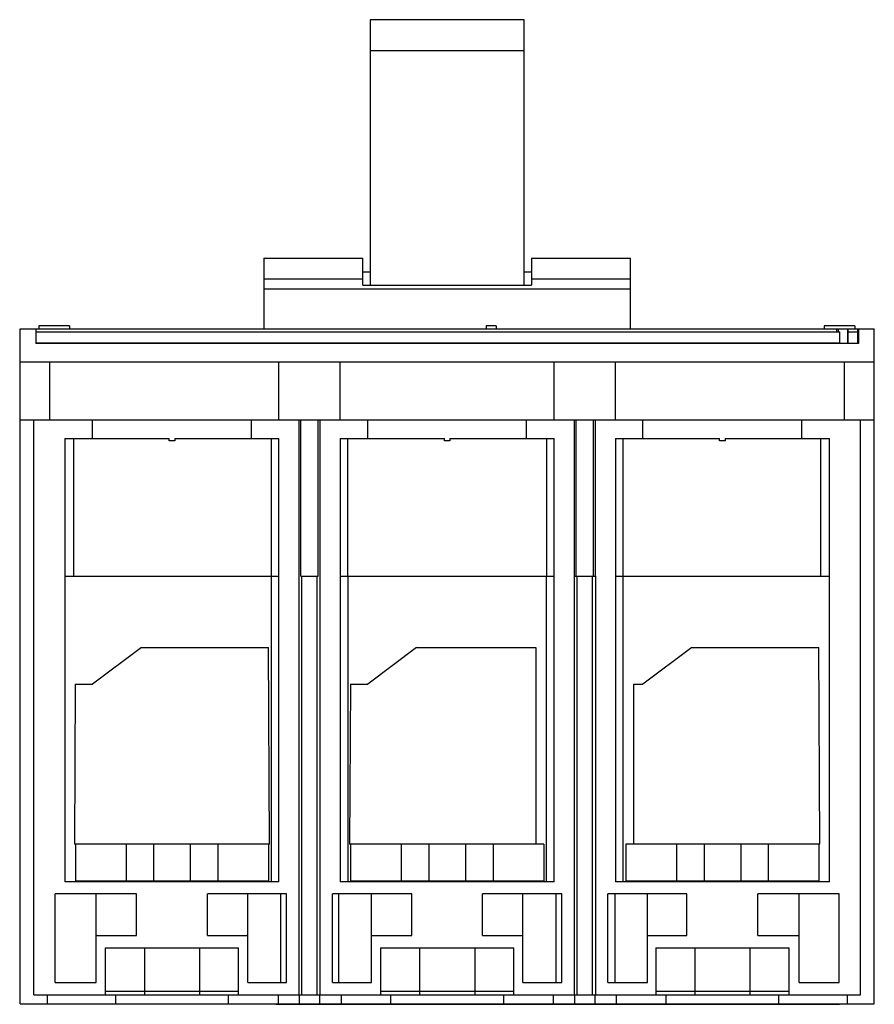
# Model space of a CAD drawing. Header units: millimetres. Extents: x 21 to 161, y 45 to 206.
import ezdxf

# ---------------------------------------------------------------- set-up
doc = ezdxf.new("R2010")
doc.units = ezdxf.units.MM
doc.header["$LTSCALE"] = 16.285705
doc.layers.get('0').update_dxf_attribs({"linetype": 'CONTINUOUS'})

msp = doc.modelspace()

# ---------------------------------------------------------------- linework, layer by layer
at = {"color": 7, "linetype": 'Continuous'}
for p, q in [((78.2, 206.06), (78.2, 162.63)), ((103.4, 206.06), (78.2, 206.06)), ((103.4, 162.63), (103.4, 206.06)), ((103.4, 200.97), (78.2, 200.97)), ((60.8, 167.06), (60.8, 155.51)), ((60.8, 167.06), (77, 167.06)), ((77, 162.63), (77, 167.06)), ((104.6, 167.06), (104.6, 162.63)), ((104.6, 167.06), (120.8, 167.06)), ((120.8, 155.51), (120.8, 167.06)), ((78.2, 164.76), (77, 164.76)), ((104.6, 164.76), (103.4, 164.76)), ((77, 163.63), (60.8, 163.63)), ((120.8, 163.63), (104.6, 163.63)), ((60.8, 162.06), (120.8, 162.06)), ((77, 162.63), (104.6, 162.63)), ((20.9, 155.51), (20.9, 150.46)), ((20.95, 45.06), (20.95, 155.51)), ((20.95, 155.51), (154.72, 155.51)), ((23.55, 155.51), (23.55, 153.11)), ((23.55, 155.01), (155, 155.01)), ((24.05, 156.01), (24.05, 155.51)), ((29.05, 156.01), (24.05, 156.01)), ((29.05, 156.01), (29.05, 155.51)), ((97.2, 156.01), (97.2, 155.51)), ((98.8, 156.01), (97.2, 156.01)), ((98.8, 156.01), (98.8, 155.51)), ((157.45, 156.01), (152.45, 156.01)), ((152.45, 156.01), (152.45, 155.51)), ((154.5, 155.01), (154.5, 155.51)), ((154.75, 155.51), (160.65, 155.51)), ((154.75, 155.51), (154.75, 155.01)), ((155, 153.16), (155, 155.01)), ((156.25, 155.51), (156.25, 153.11)), ((156.4, 153.16), (156.4, 155.51)), ((156.4, 155.01), (157.95, 155.01)), ((157.45, 156.01), (157.45, 155.51)), ((157.95, 153.16), (157.95, 155.51)), ((158.05, 154.81), (157.95, 154.81)), ((158.05, 155.51), (158.05, 153.11)), ((160.65, 45.06), (160.65, 155.51)), ((155, 153.16), (23.55, 153.16)), ((158.05, 153.11), (23.55, 153.11)), ((54.28, 153.11), (54.28, 153.16)), ((58.85, 153.11), (58.85, 153.16)), ((79.28, 153.11), (79.28, 153.16)), ((83.85, 153.11), (83.85, 153.16)), ((97.2, 153.16), (97.2, 153.11)), ((98.8, 153.16), (98.8, 153.11)), ((154.75, 153.16), (154.75, 153.11)), ((156.25, 153.46), (156.4, 153.46)), ((156.25, 153.16), (158.05, 153.16)), ((158.05, 153.31), (157.95, 153.31)), ((20.95, 150.11), (160.65, 150.11)), ((25.8, 140.61), (25.8, 150.11)), ((63.3, 140.61), (63.3, 150.11)), ((73.3, 140.61), (73.3, 150.11)), ((108.3, 140.61), (108.3, 150.11)), ((118.3, 140.61), (118.3, 150.11)), ((155.8, 140.61), (155.8, 150.11)), ((20.95, 140.61), (160.65, 140.61)), ((23.2, 46.56), (23.2, 140.61)), ((32.8, 137.56), (32.8, 140.61)), ((58.8, 137.56), (58.8, 140.61)), ((66.55, 140.61), (66.55, 46.56)), ((66.87, 115.06), (66.87, 140.61)), ((69.72, 115.06), (69.72, 140.61)), ((70.05, 46.56), (70.05, 140.61)), ((77.8, 137.56), (77.8, 140.61)), ((103.8, 137.56), (103.8, 140.61)), ((111.55, 140.61), (111.55, 46.56)), ((111.87, 115.06), (111.87, 140.61)), ((114.72, 115.06), (114.72, 140.61)), ((115.05, 115.06), (115.05, 140.61)), ((122.8, 137.56), (122.8, 140.61)), ((148.8, 137.56), (148.8, 140.61)), ((158.4, 46.56), (158.4, 140.61)), ((28.3, 137.56), (28.3, 65.06)), ((28.3, 137.56), (45.36, 137.56)), ((29.7, 137.56), (29.7, 115.06)), ((45.36, 137.16), (45.36, 137.56)), ((46.24, 137.16), (45.36, 137.16)), ((46.24, 137.56), (46.24, 137.16)), ((46.24, 137.56), (63.3, 137.56)), ((62.1, 115.06), (62.1, 137.56)), ((63.3, 65.06), (63.3, 137.56)), ((73.3, 137.56), (73.3, 65.06)), ((73.3, 137.56), (90.36, 137.56)), ((74.5, 137.56), (74.5, 115.06)), ((90.36, 137.16), (90.36, 137.56)), ((91.24, 137.16), (90.36, 137.16)), ((91.24, 137.56), (91.24, 137.16)), ((91.24, 137.56), (108.3, 137.56)), ((107.1, 115.06), (107.1, 137.56)), ((108.3, 65.06), (108.3, 137.56)), ((118.3, 137.56), (135.36, 137.56)), ((118.3, 137.56), (118.3, 65.06)), ((119.5, 137.56), (119.5, 115.06)), ((135.36, 137.16), (135.36, 137.56)), ((136.24, 137.16), (135.36, 137.16)), ((136.24, 137.56), (153.3, 137.56)), ((136.24, 137.56), (136.24, 137.16)), ((151.9, 115.06), (151.9, 137.56)), ((153.3, 65.06), (153.3, 137.56)), ((28.3, 115.06), (63.3, 115.06)), ((62.05, 65.06), (62.05, 115.06)), ((66.87, 115.06), (69.73, 115.06)), ((67.06, 46.56), (67.05, 115.06)), ((69.53, 46.56), (69.53, 115.06)), ((73.3, 115.06), (108.3, 115.06)), ((74.55, 115.06), (74.55, 65.06)), ((107.05, 65.06), (107.05, 115.06)), ((111.55, 115.06), (114.72, 115.06)), ((112.05, 46.56), (112.05, 115.06)), ((114.55, 46.56), (114.55, 115.06)), ((114.73, 115.06), (115.05, 115.06)), ((115.05, 115.06), (115.05, 46.56)), ((118.3, 115.06), (153.3, 115.06)), ((119.55, 115.06), (119.55, 65.06)), ((40.8, 103.36), (32.8, 97.36)), ((40.8, 103.36), (61.58, 103.36)), ((61.74, 71.21), (61.58, 103.36)), ((85.8, 103.36), (77.8, 97.36)), ((85.8, 103.36), (105.3, 103.36)), ((105.3, 103.36), (105.3, 71.21)), ((130.8, 103.36), (122.8, 97.36)), ((130.8, 103.36), (151.58, 103.36)), ((151.74, 71.21), (151.58, 103.36)), ((29.99, 97.36), (29.85, 71.21)), ((29.99, 97.36), (32.8, 97.36)), ((74.99, 97.36), (74.85, 71.21)), ((74.99, 97.36), (77.8, 97.36)), ((121.3, 97.36), (122.8, 97.36)), ((121.3, 71.21), (121.3, 97.36)), ((61.74, 71.21), (29.85, 71.21)), ((30, 71.21), (30, 65.21)), ((38.3, 71.21), (38.3, 65.21)), ((42.8, 71.21), (42.8, 65.21)), ((48.8, 71.21), (48.8, 65.21)), ((53.3, 71.21), (53.3, 65.21)), ((61.6, 71.21), (61.6, 65.21)), ((106.6, 71.21), (74.85, 71.21)), ((75, 71.21), (75, 65.21)), ((83.3, 71.21), (83.3, 65.21)), ((87.8, 71.21), (87.8, 65.21)), ((93.8, 71.21), (93.8, 65.21)), ((98.3, 71.21), (98.3, 65.21)), ((106.6, 71.21), (106.6, 65.21)), ((151.74, 71.21), (120, 71.21)), ((120, 71.21), (120, 65.21)), ((128.3, 71.21), (128.3, 65.21)), ((132.8, 71.21), (132.8, 65.21)), ((138.8, 71.21), (138.8, 65.21)), ((143.3, 71.21), (143.3, 65.21)), ((151.6, 71.21), (151.6, 65.21)), ((63.3, 65.06), (28.3, 65.06)), ((30, 65.21), (61.6, 65.21)), ((108.3, 65.06), (73.3, 65.06)), ((75, 65.21), (106.6, 65.21)), ((153.3, 65.06), (118.3, 65.06)), ((120, 65.21), (151.6, 65.21)), ((26.7, 48.56), (26.7, 63.06)), ((40, 63.06), (26.7, 63.06)), ((33.4, 48.56), (33.4, 63.06)), ((40, 56.26), (40, 63.06)), ((64.55, 63.06), (51.6, 63.06)), ((51.6, 56.26), (51.6, 63.06)), ((58.2, 48.56), (58.2, 63.06)), ((63.55, 63.06), (63.55, 48.56)), ((64.55, 48.56), (64.55, 63.06)), ((85, 63.06), (72.05, 63.06)), ((72.05, 48.56), (72.05, 63.06)), ((73.05, 63.06), (73.05, 48.56)), ((78.4, 48.56), (78.4, 63.06)), ((85, 56.26), (85, 63.06)), ((109.55, 63.06), (96.6, 63.06)), ((96.6, 56.26), (96.6, 63.06)), ((103.2, 48.56), (103.2, 63.06)), ((108.55, 63.06), (108.55, 48.56)), ((109.55, 48.56), (109.55, 63.06)), ((130, 63.06), (117.05, 63.06)), ((117.05, 48.56), (117.05, 63.06)), ((118.22, 63.06), (118.22, 48.56)), ((123.57, 48.56), (123.57, 63.06)), ((130, 56.26), (130, 63.06)), ((154.9, 63.06), (141.6, 63.06)), ((141.6, 56.26), (141.6, 63.06)), ((148.37, 48.56), (148.37, 63.06)), ((154.9, 48.56), (154.9, 63.06)), ((33.4, 56.26), (40, 56.26)), ((51.6, 56.26), (58.2, 56.26)), ((78.4, 56.26), (85, 56.26)), ((96.6, 56.26), (103.2, 56.26)), ((123.57, 56.26), (130, 56.26)), ((141.6, 56.26), (148.37, 56.26)), ((34.9, 54.26), (56.7, 54.26)), ((34.9, 54.26), (34.9, 46.56)), ((41.28, 54.26), (41.28, 46.56)), ((50.31, 54.26), (50.31, 46.56)), ((56.7, 46.56), (56.7, 54.26)), ((79.9, 54.26), (101.7, 54.26)), ((79.9, 54.26), (79.9, 46.56)), ((86.28, 54.26), (86.28, 46.56)), ((95.31, 54.26), (95.31, 46.56)), ((101.7, 46.56), (101.7, 54.26)), ((124.9, 54.26), (146.7, 54.26)), ((124.9, 54.26), (124.9, 46.56)), ((131.28, 54.26), (131.28, 46.56)), ((140.31, 54.26), (140.31, 46.56)), ((146.7, 46.56), (146.7, 54.26)), ((26.7, 48.56), (33.4, 48.56)), ((58.2, 48.56), (64.55, 48.56)), ((72.05, 48.56), (78.4, 48.56)), ((103.2, 48.56), (109.55, 48.56)), ((117.05, 48.56), (123.57, 48.56)), ((148.37, 48.56), (154.9, 48.56)), ((34.9, 47.16), (56.7, 47.16)), ((79.9, 47.16), (101.7, 47.16)), ((124.9, 47.16), (146.7, 47.16)), ((23.2, 46.56), (158.4, 46.56)), ((25.4, 46.56), (25.4, 45.06)), ((36.61, 45.06), (36.61, 46.56)), ((54.99, 46.56), (54.99, 45.06)), ((63.15, 46.56), (63.15, 45.06)), ((66.65, 45.06), (66.65, 46.56)), ((69.95, 46.56), (69.95, 45.06)), ((73.45, 46.56), (73.45, 45.06)), ((81.61, 45.06), (81.61, 46.56)), ((99.99, 46.56), (99.99, 45.06)), ((108.15, 46.56), (108.15, 45.06)), ((111.65, 45.06), (111.65, 46.56)), ((114.95, 46.56), (114.95, 45.06)), ((118.45, 46.56), (118.45, 45.06)), ((126.61, 45.06), (126.61, 46.56)), ((144.99, 46.56), (144.99, 45.06)), ((156.2, 46.56), (156.2, 45.06)), ((20.95, 45.06), (160.65, 45.06)), ((62.8, 45), (62.8, 45.06)), ((62.8, 45), (154.95, 45)), ((64.11, 45), (64.11, 45.06)), ((71.3, 45), (71.3, 45.06)), ((75.8, 45), (75.8, 45.06)), ((109.43, 45), (109.43, 45.06)), ((117.16, 45.06), (117.16, 45)), ((154.95, 45), (154.95, 45.06))]:
    msp.add_line(p, q, dxfattribs=at)

doc.saveas('drawing.dxf')
